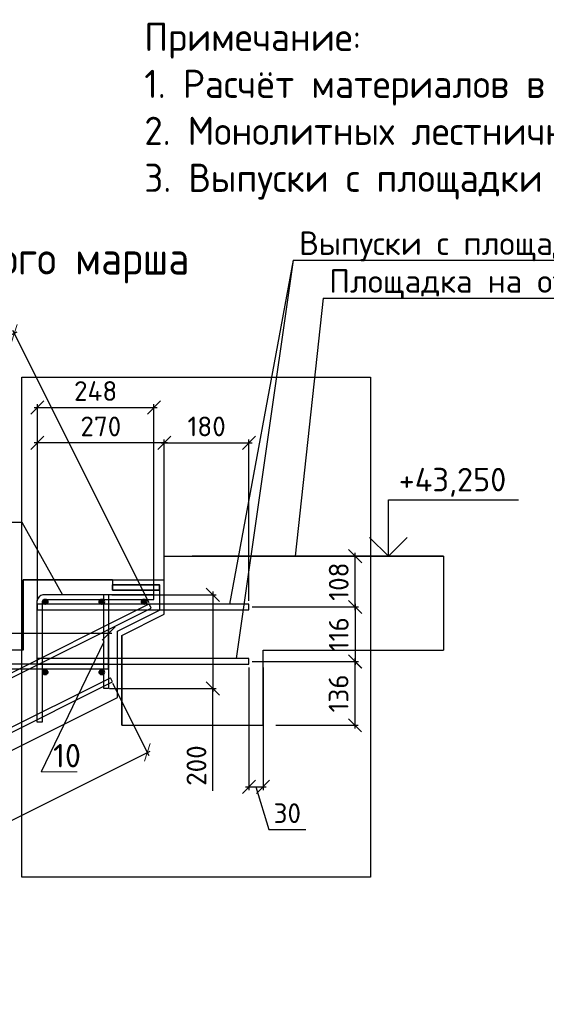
# Model space of a CAD drawing. Header units: millimetres. Extents: x 40580 to 2152466, y -328404 to 177125.
# Tile 246 of 252: x 725540 to 731140, y 141827 to 152308. Entities that reach past the tile are written whole.
import ezdxf

# ---------------------------------------------------------------- set-up
doc = ezdxf.new("R2010")
doc.units = ezdxf.units.MM
doc.linetypes.add('CENTER', pattern=[2, 1.25, -0.25, 0.25, -0.25])
for name, color, linetype, lineweight in [('RAZMER', 7, 'Continuous', 9), ('Арматура', 152, 'Continuous', 40), ('ОСИ', 7, 'CENTER', 15), ('Основной', 1, 'Continuous', 40), ('отметки', 243, 'Continuous', 18), ('Размеры', 9, 'Continuous', 15), ('Столовая Двери и окна', 7, 'Continuous', 15), ('ТЕКСТ', 7, 'Continuous', 15)]:
    doc.layers.add(name, color=color, linetype=linetype, lineweight=lineweight)
doc.layers.add('Столовая - обозначения', color=7, linetype='Continuous')
doc.styles.add('GOST-2.304_Type-B', font='GOST_Common.ttf')
doc.styles.get("Standard").update_dxf_attribs({"font": 'isocpeur.ttf'})
doc.styles.add('ГОСТ', font='isocpeur.ttf')
doc.dimstyles.new('Осевые', dxfattribs={"dimscale": 0.7, "dimtxt": 450, "dimasz": 400, "dimexe": 100, "dimexo": 100, "dimgap": 100, "dimtad": 1, "dimdec": 0, "dimzin": 0, "dimdsep": 46, "dimtxsty": 'Standard', "dimblk": 'OBLIQUE', "dimcen": 9, "dimdle": 100, "dimazin": 0, "dimtm": 1e-09, "dimtfac": 1, "dimtdec": 0, "dimtofl": 0, "dimtmove": 0, "dimatfit": 3, "dimfxl": 1, "dimtolj": 1, "dimtzin": 0, "dimarcsym": 0})

# ---------------------------------------------------------------- blocks, each defined once
blk = doc.blocks.new('_OBLIQUE')
at = {"color": 0, "linetype": 'ByBlock'}
blk.add_line((-0.5, -0.5), (0.5, 0.5), dxfattribs=at)
blk = doc.blocks.new('*D6395')
at = {"layer": 'Defpoints', "color": 0, "linetype": 'ByBlock', "lineweight": 25, "ltscale": 13, "transparency": 16777216}
for p in [(725483, 148968), (726932, 146070), (712286, 138748)]:
    blk.add_point(p, dxfattribs=at)
at = {"layer": 'ОСИ', "color": 0, "linetype": 'ByBlock', "lineweight": -2, "ltscale": 13, "transparency": 16777216}
for p, q in [((710806, 141630), (725514, 148984)), ((726917, 146102), (725468, 149000)), ((712271, 138779), (710822, 141677))]:
    blk.add_line(p, q, dxfattribs=at)
at = {"layer": 'ОСИ', "color": 0, "linetype": 'ByBlock', "lineweight": -2, "ltscale": 13, "transparency": 16777216, "xscale": 140, "yscale": 140, "zscale": 140}
for p, rotation in [((725483, 148968), 26.56400820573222), ((710837, 141646), 206.5640082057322)]:
    blk.add_blockref('_OBLIQUE', p, dxfattribs=dict(at, rotation=rotation))
at = {"layer": 'ОСИ', "color": 0, "linetype": 'ByBlock', "ltscale": 13, "transparency": 16777216, "insert": (718082, 145464), "char_height": 210, "attachment_point": 5, "rotation": 26.564}
blk.add_mtext('\\A1;3275', dxfattribs=at)
blk = doc.blocks.new('*D6422')
at = {"layer": 'Defpoints', "color": 0, "linetype": 'ByBlock', "lineweight": 25, "ltscale": 13, "transparency": 16777216}
for p in [(726512, 145278), (726897, 144508), (713364, 138703)]:
    blk.add_point(p, dxfattribs=at)
at = {"layer": 'ОСИ', "color": 0, "linetype": 'ByBlock', "lineweight": -2, "ltscale": 13, "transparency": 16777216}
for p, q in [((726528, 145246), (726913, 144476)), ((713718, 137917), (726928, 144523)), ((713379, 138672), (713765, 137902))]:
    blk.add_line(p, q, dxfattribs=at)
at = {"layer": 'ОСИ', "color": 0, "linetype": 'ByBlock', "lineweight": -2, "ltscale": 13, "transparency": 16777216, "xscale": 140, "yscale": 140, "zscale": 140}
for p, rotation in [((726897, 144508), 26.56674900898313), ((713749, 137933), 206.5667490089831)]:
    blk.add_blockref('_OBLIQUE', p, dxfattribs=dict(at, rotation=rotation))
at = {"layer": 'ОСИ', "color": 0, "linetype": 'ByBlock', "ltscale": 13, "transparency": 16777216, "insert": (720245, 141377), "char_height": 210, "attachment_point": 5, "rotation": 26.5667}
blk.add_mtext('\\A1;2940', dxfattribs=at)
blk = doc.blocks.new('*D6425')
at = {"layer": 'Defpoints', "color": 0, "linetype": 'ByBlock', "lineweight": 25, "ltscale": 13, "transparency": 16777216}
for p in [(726968, 148180), (726968, 146136), (725728, 146086)]:
    blk.add_point(p, dxfattribs=at)
at = {"layer": 'ОСИ', "color": 0, "linetype": 'ByBlock', "lineweight": -2, "ltscale": 13, "transparency": 16777216}
for p, q in [((725728, 146121), (725728, 148215)), ((726968, 146171), (726968, 148215)), ((725693, 148180), (727003, 148180))]:
    blk.add_line(p, q, dxfattribs=at)
at = {"layer": 'ОСИ', "color": 0, "linetype": 'ByBlock', "lineweight": -2, "ltscale": 13, "transparency": 16777216, "xscale": 140, "yscale": 140, "zscale": 140, "rotation": 180}
blk.add_blockref('_OBLIQUE', (725728, 148180), dxfattribs=at)
at = {"layer": 'ОСИ', "color": 0, "linetype": 'ByBlock', "lineweight": -2, "ltscale": 13, "transparency": 16777216, "xscale": 140, "yscale": 140, "zscale": 140}
blk.add_blockref('_OBLIQUE', (726968, 148180), dxfattribs=at)
at = {"layer": 'ОСИ', "color": 0, "linetype": 'ByBlock', "ltscale": 13, "transparency": 16777216, "insert": (726348, 148355), "char_height": 210, "attachment_point": 5}
blk.add_mtext('\\A1;248', dxfattribs=at)
blk = doc.blocks.new('*D6426')
at = {"layer": 'Defpoints', "color": 0, "linetype": 'ByBlock', "lineweight": 25, "ltscale": 13, "transparency": 16777216}
for p in [(726486, 146186), (726461, 145188), (727595, 145188)]:
    blk.add_point(p, dxfattribs=at)
at = {"layer": 'ОСИ', "color": 0, "linetype": 'ByBlock', "lineweight": -2, "ltscale": 13, "transparency": 16777216}
for p, q in [((727595, 146221), (727595, 145153)), ((726521, 146186), (727630, 146186)), ((726496, 145188), (727630, 145188)), ((727595, 144099), (727595, 145188))]:
    blk.add_line(p, q, dxfattribs=at)
at = {"layer": 'ОСИ', "color": 0, "linetype": 'ByBlock', "lineweight": -2, "ltscale": 13, "transparency": 16777216, "xscale": 140, "yscale": 140, "zscale": 140}
for p, rotation in [((727595, 146186), 90), ((727595, 145188), 270)]:
    blk.add_blockref('_OBLIQUE', p, dxfattribs=dict(at, rotation=rotation))
at = {"layer": 'ОСИ', "color": 0, "linetype": 'ByBlock', "ltscale": 13, "transparency": 16777216, "insert": (727420, 144368), "char_height": 210, "attachment_point": 5, "rotation": 90}
blk.add_mtext('\\A1;200', dxfattribs=at)
blk = doc.blocks.new('*D6427')
at = {"layer": 'Defpoints', "color": 0, "linetype": 'ByBlock', "lineweight": 25, "ltscale": 13, "transparency": 16777216}
for p in [(724228, 145774), (726486, 145396), (724228, 145094)]:
    blk.add_point(p, dxfattribs=at)
at = {"layer": 'ОСИ', "color": 0, "linetype": 'ByBlock', "lineweight": -2, "ltscale": 13, "transparency": 16777216}
for p, q in [((724228, 145129), (724228, 145809)), ((726486, 145431), (726486, 145809)), ((726521, 145774), (724193, 145774))]:
    blk.add_line(p, q, dxfattribs=at)
at = {"layer": 'ОСИ', "color": 0, "linetype": 'ByBlock', "lineweight": -2, "ltscale": 13, "transparency": 16777216, "xscale": 140, "yscale": 140, "zscale": 140, "rotation": 180}
blk.add_blockref('_OBLIQUE', (724228, 145774), dxfattribs=at)
at = {"layer": 'ОСИ', "color": 0, "linetype": 'ByBlock', "lineweight": -2, "ltscale": 13, "transparency": 16777216, "xscale": 140, "yscale": 140, "zscale": 140}
blk.add_blockref('_OBLIQUE', (726486, 145774), dxfattribs=at)
at = {"layer": 'ОСИ', "color": 0, "linetype": 'ByBlock', "ltscale": 13, "transparency": 16777216, "insert": (724989, 145949), "char_height": 210, "attachment_point": 5}
blk.add_mtext('\\A1;452', dxfattribs=at)
blk = doc.blocks.new('*D6428')
at = {"layer": 'Defpoints', "color": 0, "linetype": 'ByBlock', "lineweight": 25, "ltscale": 13, "transparency": 16777216}
for p in [(727978, 147803), (727078, 146086), (727978, 146086)]:
    blk.add_point(p, dxfattribs=at)
at = {"layer": 'ОСИ', "color": 0, "linetype": 'ByBlock', "lineweight": -2, "ltscale": 13, "transparency": 16777216}
for p, q in [((727043, 147803), (728013, 147803)), ((727078, 146121), (727078, 147838)), ((727978, 146121), (727978, 147838))]:
    blk.add_line(p, q, dxfattribs=at)
at = {"layer": 'ОСИ', "color": 0, "linetype": 'ByBlock', "lineweight": -2, "ltscale": 13, "transparency": 16777216, "xscale": 140, "yscale": 140, "zscale": 140, "rotation": 180}
blk.add_blockref('_OBLIQUE', (727078, 147803), dxfattribs=at)
at = {"layer": 'ОСИ', "color": 0, "linetype": 'ByBlock', "lineweight": -2, "ltscale": 13, "transparency": 16777216, "xscale": 140, "yscale": 140, "zscale": 140}
blk.add_blockref('_OBLIQUE', (727978, 147803), dxfattribs=at)
at = {"layer": 'ОСИ', "color": 0, "linetype": 'ByBlock', "ltscale": 13, "transparency": 16777216, "insert": (727528, 147978), "char_height": 210, "attachment_point": 5}
blk.add_mtext('\\A1;180', dxfattribs=at)
blk = doc.blocks.new('*D6397')
at = {"layer": 'Defpoints', "color": 0, "linetype": 'ByBlock', "lineweight": 25, "ltscale": 13, "transparency": 16777216}
for p in [(725728, 147803), (725728, 146086), (727078, 146086)]:
    blk.add_point(p, dxfattribs=at)
at = {"layer": 'ОСИ', "color": 0, "linetype": 'ByBlock', "lineweight": -2, "ltscale": 13, "transparency": 16777216}
for p, q in [((727113, 147803), (725693, 147803)), ((725728, 146121), (725728, 147838)), ((727078, 146121), (727078, 147838))]:
    blk.add_line(p, q, dxfattribs=at)
at = {"layer": 'ОСИ', "color": 0, "linetype": 'ByBlock', "lineweight": -2, "ltscale": 13, "transparency": 16777216, "xscale": 140, "yscale": 140, "zscale": 140, "rotation": 180}
blk.add_blockref('_OBLIQUE', (725728, 147803), dxfattribs=at)
at = {"layer": 'ОСИ', "color": 0, "linetype": 'ByBlock', "lineweight": -2, "ltscale": 13, "transparency": 16777216, "xscale": 140, "yscale": 140, "zscale": 140}
blk.add_blockref('_OBLIQUE', (727078, 147803), dxfattribs=at)
at = {"layer": 'ОСИ', "color": 0, "linetype": 'ByBlock', "ltscale": 13, "transparency": 16777216, "insert": (726403, 147978), "char_height": 210, "attachment_point": 5}
blk.add_mtext('\\A1;270', dxfattribs=at)
blk = doc.blocks.new('*D6429')
at = {"layer": 'Defpoints', "color": 0, "linetype": 'ByBlock', "lineweight": 25, "ltscale": 13, "transparency": 16777216}
for p in [(727978, 146056), (727978, 145476), (729108, 145476)]:
    blk.add_point(p, dxfattribs=at)
at = {"layer": 'ОСИ', "color": 0, "linetype": 'ByBlock', "lineweight": -2, "ltscale": 13, "transparency": 16777216}
for p, q in [((728013, 146056), (729143, 146056)), ((729108, 146091), (729108, 145441)), ((728013, 145476), (729143, 145476))]:
    blk.add_line(p, q, dxfattribs=at)
at = {"layer": 'ОСИ', "color": 0, "linetype": 'ByBlock', "lineweight": -2, "ltscale": 13, "transparency": 16777216, "xscale": 140, "yscale": 140, "zscale": 140}
for p, rotation in [((729108, 146056), 90), ((729108, 145476), 270)]:
    blk.add_blockref('_OBLIQUE', p, dxfattribs=dict(at, rotation=rotation))
at = {"layer": 'ОСИ', "color": 0, "linetype": 'ByBlock', "ltscale": 13, "transparency": 16777216, "insert": (728933, 145766), "char_height": 210, "attachment_point": 5, "rotation": 90}
blk.add_mtext('\\A1;116', dxfattribs=at)
blk = doc.blocks.new('*D6398')
at = {"layer": 'Defpoints', "color": 0, "linetype": 'ByBlock', "lineweight": 25, "ltscale": 13, "transparency": 16777216}
for p in [(728228, 146597), (729108, 146597), (727978, 146056)]:
    blk.add_point(p, dxfattribs=at)
at = {"layer": 'ОСИ', "color": 0, "linetype": 'ByBlock', "lineweight": -2, "ltscale": 13, "transparency": 16777216}
for p, q in [((729108, 146021), (729108, 146632)), ((728263, 146597), (729143, 146597)), ((728013, 146056), (729143, 146056))]:
    blk.add_line(p, q, dxfattribs=at)
at = {"layer": 'ОСИ', "color": 0, "linetype": 'ByBlock', "lineweight": -2, "ltscale": 13, "transparency": 16777216, "xscale": 140, "yscale": 140, "zscale": 140}
for p, rotation in [((729108, 146597), 90), ((729108, 146056), 270)]:
    blk.add_blockref('_OBLIQUE', p, dxfattribs=dict(at, rotation=rotation))
at = {"layer": 'ОСИ', "color": 0, "linetype": 'ByBlock', "ltscale": 13, "transparency": 16777216, "insert": (728933, 146326), "char_height": 210, "attachment_point": 5, "rotation": 90}
blk.add_mtext('\\A1;108', dxfattribs=at)
blk = doc.blocks.new('*D6399')
at = {"layer": 'Defpoints', "color": 0, "linetype": 'ByBlock', "lineweight": 25, "ltscale": 13, "transparency": 16777216}
for p in [(727978, 145476), (728228, 144797), (729106, 144797)]:
    blk.add_point(p, dxfattribs=at)
at = {"layer": 'ОСИ', "color": 0, "linetype": 'ByBlock', "lineweight": -2, "ltscale": 13, "transparency": 16777216}
for p, q in [((728013, 145476), (729141, 145476)), ((729106, 145511), (729106, 144762)), ((728263, 144797), (729141, 144797))]:
    blk.add_line(p, q, dxfattribs=at)
at = {"layer": 'ОСИ', "color": 0, "linetype": 'ByBlock', "lineweight": -2, "ltscale": 13, "transparency": 16777216, "xscale": 140, "yscale": 140, "zscale": 140}
for p, rotation in [((729106, 145476), 90), ((729106, 144797), 270)]:
    blk.add_blockref('_OBLIQUE', p, dxfattribs=dict(at, rotation=rotation))
at = {"layer": 'ОСИ', "color": 0, "linetype": 'ByBlock', "ltscale": 13, "transparency": 16777216, "insert": (728931, 145136), "char_height": 210, "attachment_point": 5, "rotation": 90}
blk.add_mtext('\\A1;136', dxfattribs=at)
blk = doc.blocks.new('*D6430')
at = {"layer": 'Defpoints', "color": 0, "linetype": 'ByBlock', "lineweight": 25, "ltscale": 13, "transparency": 16777216}
for p in [(727978, 145446), (728128, 145446), (728128, 144141)]:
    blk.add_point(p, dxfattribs=at)
at = {"layer": 'ОСИ', "color": 0, "linetype": 'ByBlock', "lineweight": -2, "ltscale": 13, "transparency": 16777216}
for p, q in [((727978, 145411), (727978, 144106)), ((728128, 145411), (728128, 144106)), ((727943, 144141), (728163, 144141)), ((728053, 144141), (728190, 143686)), ((728190, 143686), (728582, 143686))]:
    blk.add_line(p, q, dxfattribs=at)
at = {"layer": 'ОСИ', "color": 0, "linetype": 'ByBlock', "lineweight": -2, "ltscale": 13, "transparency": 16777216, "xscale": 140, "yscale": 140, "zscale": 140, "rotation": 180}
blk.add_blockref('_OBLIQUE', (727978, 144141), dxfattribs=at)
at = {"layer": 'ОСИ', "color": 0, "linetype": 'ByBlock', "lineweight": -2, "ltscale": 13, "transparency": 16777216, "xscale": 140, "yscale": 140, "zscale": 140}
blk.add_blockref('_OBLIQUE', (728128, 144141), dxfattribs=at)
at = {"layer": 'ОСИ', "color": 0, "linetype": 'ByBlock', "ltscale": 13, "transparency": 16777216, "insert": (728386, 143861), "char_height": 210, "attachment_point": 5}
blk.add_mtext('\\A1;30', dxfattribs=at)

msp = doc.modelspace()

# ---------------------------------------------------------------- hatches: boundary and pattern name
at = {"layer": 'Арматура', "true_color": 0x000000}
h = msp.add_hatch(color=18, dxfattribs=at)
edge = h.paths.add_edge_path()
edge.add_arc((725812.629, 146111.346), 25, 0, 360)
h = msp.add_hatch(color=18, dxfattribs=at)
edge = h.paths.add_edge_path()
edge.add_arc((726412.629, 146111.346), 25, 0, 360)
h = msp.add_hatch(color=18, dxfattribs=at)
edge = h.paths.add_edge_path()
edge.add_arc((726862.629, 146111.346), 25, 0, 360)
h = msp.add_hatch(color=18, dxfattribs=at)
edge = h.paths.add_edge_path()
edge.add_arc((725812.629, 145361.346), 25, 0, 360)
h = msp.add_hatch(color=18, dxfattribs=at)
edge = h.paths.add_edge_path()
edge.add_arc((726412.629, 145361.346), 25, 0, 360)

# ---------------------------------------------------------------- linework, layer by layer
at = {"color": 18, "lineweight": 35, "true_color": 0x000000}
msp.add_lwpolyline([(727028.003, 146236.559), (727028.003, 146291.585), (726528.003, 146291.685), (726528.003, 146236.458)], close=True, dxfattribs=at)
at = {"layer": 'RAZMER', "color": 18, "lineweight": 30, "true_color": 0x000000}
msp.add_line((726579.971, 145798.371), (727027.992, 146022.381), dxfattribs=at)
at = {"layer": 'Арматура', "color": 18, "true_color": 0x000000}
for centre in [(725812.629, 146111.346), (726412.629, 146111.346), (726862.629, 146111.346), (725812.629, 145361.346), (726412.629, 145361.346)]:
    msp.add_circle(centre, 25, dxfattribs=at)
at = {"layer": 'Основной', "color": 18, "lineweight": 30, "ltscale": 5, "true_color": 0x000000}
for p, q in [((726528.003, 146346.61), (725577.992, 146346.61)), ((726528.003, 146346.61), (726528.003, 146291.685)), ((727027.992, 146291.584), (727027.992, 146022.381)), ((726629.971, 145823.371), (727027.992, 146022.381)), ((726579.971, 145092.835), (726579.971, 145798.371))]:
    msp.add_line(p, q, dxfattribs=at)
at = {"layer": 'отметки', "color": 18, "linetype": 'Continuous', "lineweight": 25, "ltscale": 100, "true_color": 0x000000}
for p, q in [((729461.459, 146596.862), (729461.459, 147196.862)), ((729461.459, 147196.862), (730844.641, 147196.862))]:
    msp.add_line(p, q, dxfattribs=at)
msp.add_lwpolyline([(729661.459, 146796.862), (729461.459, 146596.862), (729261.459, 146796.862)], dxfattribs=at)
at = {"layer": 'Размеры', "color": 251, "lineweight": 30, "true_color": 0x636466}
for p, q in [((727077.992, 146596.534), (730047.171, 146598.012)), ((727077.992, 145977.827), (727077.992, 146596.61)), ((730047.171, 146598.076), (730047.171, 145598.076)), ((726628.053, 145752.858), (727077.992, 145977.827)), ((726628.053, 144796.61), (726628.053, 145752.858)), ((726628.053, 145752.858), (726628.053, 144796.61)), ((728128.053, 145596.61), (730047.171, 145598.012)), ((728128.053, 144796.61), (728128.053, 145596.61)), ((726628.053, 144796.61), (728128.053, 144796.61))]:
    msp.add_line(p, q, dxfattribs=at)
at = {"layer": 'Размеры', "color": 18, "lineweight": 30, "true_color": 0x000000}
for p, q in [((730047.171, 146598.012), (727375.993, 146596.534)), ((712275.177, 138770.074), (726917.17, 146089.135)), ((712297.538, 138725.353), (726939.53, 146044.414)), ((726939.53, 146044.414), (726917.17, 146089.135)), ((713352.519, 138725.484), (726505.259, 145302.42)), ((726527.62, 145257.699), (726505.259, 145302.42)), ((713374.88, 138680.763), (726527.62, 145257.699)), ((713578.653, 138592.17), (726579.971, 145092.835)), ((713579.017, 138592.357), (726579.971, 145092.835))]:
    msp.add_line(p, q, dxfattribs=at)
for points in [[(725577.629, 145596.346), (725577.629, 146346.346), (727077.629, 146346.346), (727077.629, 146596.346)], [(725577.992, 146346.61), (725577.992, 145596.534), (724077.992, 145596.534), (724077.992, 144846.534), (722577.992, 144846.534), (722577.992, 144096.534), (721077.992, 144096.534), (721077.992, 143346.534), (719577.992, 143346.534), (719577.992, 142596.534), (718077.992, 142596.534), (718077.992, 141846.534), (716577.992, 141846.534), (716577.992, 141096.534), (715077.992, 141096.534), (715077.992, 140346.534), (713577.992, 140346.534), (713577.992, 139596.534), (712077.992, 139596.534), (712077.992, 138846.534), (712077.992, 138592.829)], [(725577.629, 145846.346), (725577.629, 145596.346), (724077.629, 145596.346), (724077.629, 144846.346), (722577.629, 144846.346), (722577.629, 144096.346), (721077.629, 144096.346), (721077.629, 143346.346), (719577.629, 143346.346), (719577.629, 142596.346), (718077.629, 142596.346), (718077.629, 141846.346), (716577.629, 141846.346), (716577.629, 141096.346), (715077.629, 141096.346), (715077.629, 140346.346), (713577.629, 140346.346), (713577.629, 139596.346), (712077.629, 139596.346), (712077.629, 138846.346), (712077.648, 138597.641)]]:
    msp.add_lwpolyline(points, dxfattribs=at)
at = {"layer": 'Столовая Двери и окна', "color": 18, "lineweight": 25, "true_color": 0x000000}
for p, q in [((728446.856, 149746.433), (727769.989, 146086.346)), ((728446.856, 149746.433), (727843.936, 145506.346)), ((728446.856, 149746.433), (734452.571, 149746.433)), ((728766.875, 149343.669), (728471.547, 146597.228)), ((728766.875, 149343.669), (734772.59, 149343.669)), ((723149.857, 146958.97), (725564.416, 146958.97)), ((725564.416, 146958.97), (725995.352, 146186.346)), ((726436.233, 145684.903), (725767.356, 144300.916))]:
    msp.add_line(p, q, dxfattribs=at)
at = {"layer": 'Столовая Двери и окна', "color": 18, "lineweight": 20, "true_color": 0x000000}
msp.add_line((725767.356, 144300.916), (726151.067, 144300.916), dxfattribs=at)
at = {"layer": 'Столовая Двери и окна', "color": 1, "lineweight": 25}
msp.add_lwpolyline([(729272.541, 143181.569), (725564.233, 143181.569), (725564.233, 148503.726), (729272.541, 148503.726)], close=True, dxfattribs=at)
at = {"layer": 'Столовая Двери и окна', "color": 18, "lineweight": 30, "true_color": 0x000000}
for points in [[(725777.629, 146094.393), (725777.629, 144829.127), (725727.629, 144829.127), (725727.629, 146124.001)], [(725822.081, 146136.346), (726967.992, 146136.346), (726967.992, 146186.346), (725787.711, 146186.346), (725787.711, 146186.346), (725787.711, 146186.346)], [(726486.233, 146186.346), (726486.233, 145188.46), (726436.233, 145188.46), (726436.233, 146186.346)], [(724322.081, 145396.346), (726486.233, 145396.346), (726486.233, 145446.346), (724287.711, 145446.346), (724287.711, 145446.346), (724287.711, 145446.346)]]:
    msp.add_lwpolyline(points, dxfattribs=at)
at = {"layer": 'Столовая Двери и окна', "color": 251, "lineweight": 30, "true_color": 0x636466}
for points in [[(727978.421, 146025.676), (727978.421, 146086.346), (725727.629, 146086.346), (725727.629, 146025.676)], [(727978.421, 145445.676), (727978.421, 145506.346), (725727.629, 145506.346), (725727.629, 145445.676)]]:
    msp.add_lwpolyline(points, close=True, dxfattribs=at)
at = {"layer": 'Столовая Двери и окна', "color": 18, "lineweight": 30, "true_color": 0x000000}
for centre, radius, start, end in [((725796.138, 146118.102), 68.763, 97.0392855, 175.0783268), ((725823.75, 146090.17), 46.278, 86.1948191, 184.7403112)]:
    msp.add_arc(centre, radius, start, end, dxfattribs=at)

# ---------------------------------------------------------------- texts
at = {"color": 18, "true_color": 0x000000, "insert": (250111.057, 153773.154), "char_height": 200, "attachment_point": 1, "style": 'ГОСТ'}
msp.add_mtext_dynamic_manual_height_columns('\\pi9510.738;{\\H1.5152x;\\P\\pi1000;Общие указания\\P\\pi200;}1.^IРабочая документация разработана в соответствии с заданием на проектирование, требованиями действующих технических регламентов, стандартов, сводов правил и других документов, содержащих установленные требования.\\P2.^IРабочая документация выполнена в соответствии со следующими нормативными и техническими документами:\\P-^IСП 20.13330.2016 "Нагрузки и Воздействия";\\P-^IСП 63.13330.2012 "Бетонные и железобетонные конструкции. Основные положения";\\P-^IСП 22.13330.2016 "Основания зданий и сооружений";\\P-^IСП 45.13330.2012 "Земляные сооружения, основания и фундаменты".\\P3.   За относительную отметку 0,000 принята отметка чистого пола первого этажа.\\P4.^IПеречень видов работ, для которых необходимо составлять акты освидетельствования скрытых работ:\\P-^Iармирование конструкций;\\P-^Iосвидетельствование опалубки перед бетонированием;\\P-^Iвыполнение сварочных работ;\\P-^Iотбор контрольных проб бетона;\\P-^Iсоответствие законченных железобетонных конструкций проекту с отображением качества работ;\\P-^Iустройство монолитных конструкций, выполняемых в зимнее время;  \\P\\pi0;        -    устройство гидроизоляции;\\P\\pi200;-^Iуплотнение грунтов и обратную засыпку.\\PЗапрещается выполнение последующих работ при отсутствии актов освидетельствования предшествующих скрытых работ во всех случаях.\\P\\pi0;        5. Проект рассчитан на производство работ в период положительных температур. В случае выполнения работ при отрицательных температурах необходимо выполнять требования СНиП часть 3 по производству работ и ППР.\\P        6. При минимальной температуре воздуха до минус 15°С допускается:\\P\\pi200;-выдерживание бетона в конструкции методом термоса, при предварительном разогреве бетонной смеси;\\P -форсированный электроразогрев бетона в конструкции с повторным уплотнением.\\PПри минимальной температуре воздуха до минус 25°С допускается:\\P -обогрев бетона в греющей опалубке с помощью низкотемпературных электронагревателей;\\P -электродный сквозной прогрев бетона;\\P -электрообогрев с помощью греющего провода.\\P      7. В процессе бетонирования обеспечить соблюдение защитных слоев и мест положения рабочей арматуры согласно проекту. Величина защитного слоя продольной рабочей арматуры у боковых граней стен монолитных участков должны быть не менее 20мм и не менее диаметра продольной рабочей арматуры конструкции, величина защитного слоя поперечной арматуры - не менее 10 мм\\P      8. Крестовые соединения стержней продольной и поперечной арматуры, соединение стержней продольной арматуры по длине выполнить вязкой отожженой проволокой диаметром 2,0-3,0 мм', width=17710.69822, gutter_width=5800, heights=[13133.416], dxfattribs=at)
at = {"layer": 'отметки', "color": 18, "linetype": 'Continuous', "lineweight": 25, "ltscale": 100, "true_color": 0x000000, "style": 'ГОСТ'}
msp.add_text('+43,250', height=250, dxfattribs=at).set_placement((729571.51, 147286.862))
at = {"layer": 'Столовая - обозначения', "color": 18, "lineweight": 25, "true_color": 0x000000}
for s, p in [('Выпуски с площадки на отм. +43.250', (728511.589, 149803.391)), ('Площадка на отм +43.250 (см. 24-04-КЖ.2-5.1)', (728831.608, 149400.627)), ('10', (725895.544, 144349.228))]:
    msp.add_text(s, height=250, dxfattribs=at).set_placement(p)
at = {"layer": 'ТЕКСТ', "color": 18, "ltscale": 100, "true_color": 0x000000, "insert": (726865.567, 152274.638), "char_height": 300, "width": 18254.64074, "attachment_point": 1, "style": 'GOST-2.304_Type-B'}
msp.add_mtext('\\pt7200;Примечание:\\P1. Расчёт материалов в спецификации выполнен на лестничный марш и площадку на отм. +43,050.\\P2. Монолитных лестничных маршей = 1 шт.\\P3. Выпуски с площадки на отметке +43.250 смотреть 24-04-КЖ.2-5.1', dxfattribs=at)
at = {"layer": 'ТЕКСТ', "color": 18, "ltscale": 6, "true_color": 0x000000, "insert": (723995.952, 149944.811), "char_height": 350, "width": 12142.26589, "attachment_point": 2, "style": 'ГОСТ'}
msp.add_mtext('{\\W0.9;Армирование лестничного марша}', dxfattribs=at)

# ---------------------------------------------------------------- dimensions: what is measured, and where the dimension line sits
at = {"layer": 'ОСИ', "color": 18, "linetype": 'ByBlock', "ltscale": 13, "true_color": 0x000000}
for p1, p2, distance, picture, middle in [((712286.358, 138747.714), (726932.173, 146070.288), 3240.2, '*D6395', (718081.997, 145463.677)), ((713363.699, 138703.123), (726511.999, 145277.76), -861.187, '*D6422', (720244.74, 141376.706))]:
    dim = msp.add_aligned_dim(p1=p1, p2=p2, distance=distance, dimstyle='Осевые', override={"dimtxt": 300, "dimasz": 200, "dimexe": 50, "dimexo": 50, "dimlfac": 0.2, "dimdle": 50, "dimtmove": 1}, dxfattribs=at)
    dim.commit()
    dim.dimension.update_dxf_attribs({"geometry": picture, "text_midpoint": middle})
dim = msp.add_linear_dim(base=(726967.992, 148179.622), p1=(725727.629, 146086.346), p2=(726967.992, 146136.346), dimstyle='Осевые', override={"dimtxt": 300, "dimasz": 200, "dimexe": 50, "dimexo": 50, "dimlfac": 0.2, "dimdle": 50, "dimtmove": 1}, dxfattribs=at)
dim.commit()
dim.dimension.update_dxf_attribs({"geometry": '*D6425', "text_midpoint": (726347.81, 148354.622)})
at = {"layer": 'ОСИ', "color": 251, "linetype": 'ByBlock', "ltscale": 13, "true_color": 0x636466}
for base, p2, picture, middle in [((725727.629, 147802.769), (725727.629, 146086.346), '*D6397', (726402.81, 147977.769)), ((727978.421, 147802.769), (727978.421, 146086.346), '*D6428', (727528.207, 147977.769))]:
    dim = msp.add_linear_dim(base=base, p1=(727077.992, 146086.346), p2=p2, dimstyle='Осевые', override={"dimtxt": 300, "dimasz": 200, "dimexe": 50, "dimexo": 50, "dimlfac": 0.2, "dimdle": 50, "dimtmove": 1}, dxfattribs=at)
    dim.commit()
    dim.dimension.update_dxf_attribs({"geometry": picture, "text_midpoint": middle})
for base, p1, p2, picture, middle in [((729107.976, 146596.562), (727978.421, 146056.011), (728228.408, 146596.562), '*D6398', (728932.976, 146326.287)), ((729107.976, 145476.011), (727978.421, 146056.011), (727978.421, 145476.011), '*D6429', (728932.976, 145766.011)), ((729106.101, 144796.61), (727978.421, 145476.011), (728228.421, 144796.61), '*D6399', (728931.101, 145136.311))]:
    dim = msp.add_linear_dim(base=base, p1=p1, p2=p2, angle=90, dimstyle='Осевые', override={"dimtxt": 300, "dimasz": 200, "dimexe": 50, "dimexo": 50, "dimlfac": 0.2, "dimdle": 50, "dimtmove": 1}, dxfattribs=at)
    dim.commit()
    dim.dimension.update_dxf_attribs({"geometry": picture, "text_midpoint": middle})
at = {"layer": 'ОСИ', "color": 18, "linetype": 'ByBlock', "ltscale": 13, "true_color": 0x000000}
dim = msp.add_linear_dim(base=(727594.578, 145188.46), p1=(726486.233, 146186.346), p2=(726461.233, 145188.46), angle=90, dimstyle='Осевые', override={"dimtxt": 300, "dimasz": 200, "dimexe": 50, "dimexo": 50, "dimlfac": 0.2, "dimdle": 50, "dimtmove": 1}, dxfattribs=at)
dim.commit()
dim.dimension.update_dxf_attribs({"geometry": '*D6426', "text_midpoint": (727589.392, 144368.375), "dimtype": 160})
dim = msp.add_linear_dim(base=(724227.629, 145773.63), p1=(726486.233, 145396.346), p2=(724227.629, 145094.058), dimstyle='Осевые', override={"dimtxt": 300, "dimasz": 200, "dimexe": 50, "dimexo": 50, "dimlfac": 0.2, "dimdle": 50, "dimtmove": 1}, dxfattribs=at)
dim.commit()
dim.dimension.update_dxf_attribs({"geometry": '*D6427', "text_midpoint": (724989.434, 145773.63), "dimtype": 160})
at = {"layer": 'ОСИ', "color": 251, "linetype": 'ByBlock', "ltscale": 13, "true_color": 0x636466}
dim = msp.add_aligned_dim(p1=(727978.421, 145445.676), p2=(728128.053, 145445.676), distance=-1305.094, dimstyle='Осевые', override={"dimtxt": 300, "dimasz": 200, "dimexe": 50, "dimexo": 50, "dimlfac": 0.2, "dimdle": 50, "dimtmove": 1}, dxfattribs=at)
dim.commit()
dim.dimension.update_dxf_attribs({"geometry": '*D6430', "text_midpoint": (728259.737, 143860.582)})

doc.saveas('drawing.dxf')
